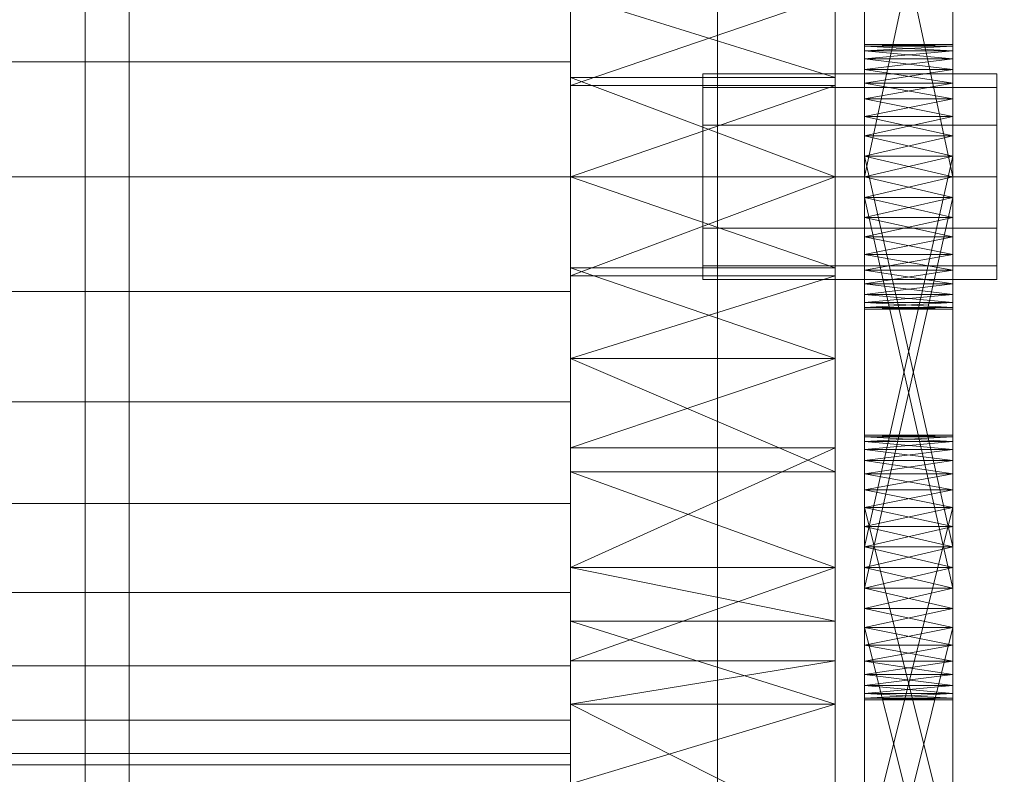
# Model space of a CAD drawing. Header units: millimetres. Extents: x -1970 to 61924, y -58230 to 6847.
# Tile 244 of 256: x 1393 to 1460, y -34114 to -34063. Entities that reach past the tile are written whole.
import ezdxf

# ---------------------------------------------------------------- set-up
doc = ezdxf.new("R2010")
doc.units = ezdxf.units.MM
for name, color, linetype, lineweight in [('COTAS_O', 1, 'Continuous', 0), ('frontal_C03', 7, 'Continuous', 0), ('frontal_secador', 7, 'Continuous', 0)]:
    doc.layers.add(name, color=color, linetype=linetype, lineweight=lineweight)
doc.dimstyles.new('R19_100', dxfattribs={"dimtxt": 250, "dimasz": 150, "dimexe": 150, "dimexo": 80, "dimgap": 100, "dimtad": 1, "dimtih": 1, "dimtoh": 1, "dimdsep": 46, "dimcen": 0.09, "dimadec": 0, "dimazin": 0, "dimtfac": 1, "dimtdec": 4, "dimtofl": 0, "dimtmove": 0, "dimatfit": 3, "dimfxl": 1, "dimtolj": 1, "dimtzin": 0, "dimarcsym": 0})

# ---------------------------------------------------------------- blocks, each defined once
blk = doc.blocks.new('DIM_R26_46')
at = {"layer": 'COTAS_O'}
for p, q in [((-1725, -33700), (-1575, -33655)), ((1725, -33700), (1575, -33655)), ((-1725, -34400), (-1725, -33700)), ((-1725, -33700), (1725, -33700)), ((-1725, -33700), (-1575, -33745)), ((1725, -33700), (1575, -33745)), ((1725, -34400), (1725, -33700))]:
    blk.add_line(p, q, dxfattribs=at)
blk.add_text('3450 O', height=250, dxfattribs=at).set_placement((0, -33600))

msp = doc.modelspace()

# ---------------------------------------------------------------- linework, layer by layer
at = {"layer": 'frontal_C03'}
for p, q in [((1440, -34274.308), (1440, -33927.401)), ((1440, -33936.384), (1440, -34283.291))]:
    msp.add_line(p, q, dxfattribs=at)
at = {"layer": 'frontal_secador'}
for p, q in [((1400, -36000), (1400, -33000)), ((1397, -35940), (1397, -33075)), ((1400, -36000), (1400, -33075)), ((1400, -34600), (1400, -33075)), ((1400, -35940), (1400, -33075)), ((1400, -34650), (1400, -33075)), ((1400, -36000), (1400, -33250)), ((1430, -34003.11), (1430, -34085.858)), ((1448, -34085.858), (1448, -34003.11)), ((1430, -34109.365), (1430, -34017.639)), ((1430, -34017.639), (1430, -34085.858)), ((1430, -34151.527), (1430, -34017.639)), ((1448, -34017.639), (1448, -34109.365)), ((1448, -34085.858), (1448, -34017.639)), ((1448, -34017.639), (1448, -34151.527)), ((1450, -34076.281), (1450, -34037.481)), ((1456, -34037.481), (1456, -34076.281)), ((1430, -34037.635), (1430, -34085.858)), ((1448, -34085.858), (1448, -34037.635)), ((1450, -34039.136), (1450, -34076.281)), ((1456, -34076.281), (1456, -34039.136)), ((1450, -34076.281), (1450, -34041.414)), ((1456, -34041.414), (1456, -34076.281)), ((1450, -34073.5), (1450, -34044.092)), ((1450, -34076.281), (1450, -34044.092)), ((1456, -34044.092), (1456, -34073.5)), ((1456, -34044.092), (1456, -34076.281)), ((1450, -34045.5), (1450, -34073.5)), ((1456, -34073.5), (1450, -34045.5)), ((1456, -34045.5), (1450, -34073.5)), ((1456, -34073.5), (1456, -34045.5)), ((1430, -34065.696), (1430, -34058.193)), ((1430, -34061.142), (1430, -34079.698)), ((1430, -34066.753), (1430, -34061.142)), ((1430, -34061.142), (1430, -34085.858)), ((1430, -34061.142), (1430, -34067.302)), ((1430, -34109.365), (1430, -34061.142)), ((1448, -34066.753), (1430, -34061.142)), ((1448, -34061.142), (1430, -34067.302)), ((1448, -34079.698), (1448, -34061.142)), ((1448, -34061.142), (1448, -34066.753)), ((1448, -34085.858), (1448, -34061.142)), ((1448, -34067.302), (1448, -34061.142)), ((1448, -34061.142), (1448, -34109.365)), ((1450, -34064.611), (1450, -34064.5)), ((1456, -34064.611), (1450, -34064.5)), ((1456, -34064.5), (1450, -34064.5)), ((1456, -34064.5), (1450, -34064.611)), ((1450, -34064.5), (1450, -34064.941)), ((1450, -34064.5), (1450, -34066.219)), ((1450, -34064.611), (1450, -34065.481)), ((1450, -34064.941), (1450, -34064.611)), ((1450, -34064.611), (1450, -34067.136)), ((1450, -34064.611), (1450, -34072.092)), ((1450, -34069.414), (1450, -34064.611)), ((1456, -34064.941), (1450, -34064.611)), ((1456, -34064.611), (1450, -34064.611)), ((1456, -34064.611), (1450, -34064.941)), ((1450, -34065.481), (1450, -34064.941)), ((1456, -34065.481), (1450, -34064.941)), ((1456, -34064.941), (1450, -34064.941)), ((1456, -34064.941), (1450, -34065.481)), ((1450, -34064.941), (1450, -34066.219)), ((1456, -34064.611), (1456, -34064.5)), ((1456, -34064.941), (1456, -34064.5)), ((1456, -34066.219), (1456, -34064.5)), ((1456, -34065.481), (1456, -34064.611)), ((1456, -34064.611), (1456, -34064.941)), ((1456, -34067.136), (1456, -34064.611)), ((1456, -34072.092), (1456, -34064.611)), ((1456, -34064.611), (1456, -34069.414)), ((1456, -34064.941), (1456, -34065.481)), ((1456, -34066.219), (1456, -34064.941)), ((1430, -34065.696), (1325, -34065.696)), ((1430, -34073.5), (1430, -34065.696)), ((1450, -34065.481), (1450, -34067.136)), ((1450, -34066.219), (1450, -34065.481)), ((1450, -34069.414), (1450, -34065.481)), ((1456, -34066.219), (1450, -34065.481)), ((1456, -34065.481), (1450, -34065.481)), ((1456, -34065.481), (1450, -34066.219)), ((1456, -34067.136), (1456, -34065.481)), ((1456, -34065.481), (1456, -34066.219)), ((1456, -34065.481), (1456, -34069.414)), ((1450, -34067.136), (1450, -34066.219)), ((1456, -34067.136), (1450, -34066.219)), ((1456, -34066.219), (1450, -34066.219)), ((1456, -34066.219), (1450, -34067.136)), ((1450, -34066.219), (1450, -34068.21)), ((1450, -34066.219), (1450, -34070.719)), ((1450, -34066.219), (1450, -34101.483)), ((1450, -34104.161), (1450, -34066.219)), ((1456, -34066.219), (1456, -34067.136)), ((1456, -34068.21), (1456, -34066.219)), ((1456, -34070.719), (1456, -34066.219)), ((1456, -34101.483), (1456, -34066.219)), ((1456, -34066.219), (1456, -34104.161)), ((1430, -34066.753), (1430, -34079.698)), ((1430, -34073.5), (1430, -34066.753)), ((1448, -34073.5), (1430, -34066.753)), ((1448, -34066.753), (1430, -34066.753)), ((1439, -34067.438), (1439, -34066.5)), ((1459, -34066.5), (1439, -34066.5)), ((1448, -34079.698), (1448, -34066.753)), ((1448, -34066.753), (1448, -34073.5)), ((1459, -34067.438), (1459, -34066.5)), ((1430, -34080.247), (1430, -34067.302)), ((1430, -34067.302), (1430, -34073.5)), ((1430, -34085.858), (1430, -34067.302)), ((1448, -34067.302), (1430, -34067.302)), ((1448, -34067.302), (1430, -34073.5)), ((1439, -34070), (1439, -34067.438)), ((1459, -34067.438), (1439, -34067.438)), ((1448, -34067.302), (1448, -34080.247)), ((1448, -34073.5), (1448, -34067.302)), ((1448, -34067.302), (1448, -34085.858)), ((1450, -34067.136), (1450, -34069.414)), ((1450, -34068.21), (1450, -34067.136)), ((1450, -34067.136), (1450, -34072.092)), ((1456, -34068.21), (1450, -34067.136)), ((1456, -34067.136), (1450, -34067.136)), ((1456, -34067.136), (1450, -34068.21)), ((1456, -34069.414), (1456, -34067.136)), ((1456, -34067.136), (1456, -34068.21)), ((1456, -34072.092), (1456, -34067.136)), ((1459, -34070), (1459, -34067.438)), ((1450, -34069.414), (1450, -34068.21)), ((1456, -34069.414), (1450, -34068.21)), ((1456, -34068.21), (1450, -34068.21)), ((1456, -34068.21), (1450, -34069.414)), ((1450, -34068.21), (1450, -34070.719)), ((1456, -34068.21), (1456, -34069.414)), ((1456, -34070.719), (1456, -34068.21)), ((1450, -34069.414), (1450, -34072.092)), ((1450, -34070.719), (1450, -34069.414)), ((1450, -34100.075), (1450, -34069.414)), ((1450, -34105.365), (1450, -34069.414)), ((1450, -34108.635), (1450, -34069.414)), ((1456, -34070.719), (1450, -34069.414)), ((1456, -34069.414), (1450, -34069.414)), ((1456, -34069.414), (1450, -34070.719)), ((1456, -34072.092), (1456, -34069.414)), ((1456, -34069.414), (1456, -34070.719)), ((1456, -34069.414), (1456, -34100.075)), ((1456, -34069.414), (1456, -34105.365)), ((1456, -34069.414), (1456, -34108.635)), ((1439, -34073.5), (1439, -34070)), ((1459, -34070), (1439, -34070)), ((1459, -34073.5), (1459, -34070)), ((1450, -34072.092), (1450, -34070.719)), ((1456, -34072.092), (1450, -34070.719)), ((1456, -34070.719), (1450, -34070.719)), ((1456, -34070.719), (1450, -34072.092)), ((1450, -34070.719), (1450, -34098.668)), ((1450, -34073.5), (1450, -34070.719)), ((1450, -34070.719), (1450, -34101.483)), ((1450, -34104.161), (1450, -34070.719)), ((1456, -34070.719), (1456, -34072.092)), ((1456, -34098.668), (1456, -34070.719)), ((1456, -34070.719), (1456, -34073.5)), ((1456, -34101.483), (1456, -34070.719)), ((1456, -34070.719), (1456, -34104.161)), ((1450, -34072.092), (1450, -34074.908)), ((1450, -34073.5), (1450, -34072.092)), ((1450, -34100.075), (1450, -34072.092)), ((1450, -34072.092), (1450, -34098.668)), ((1450, -34072.092), (1450, -34102.857)), ((1450, -34072.092), (1450, -34105.365)), ((1450, -34072.092), (1450, -34108.635)), ((1456, -34073.5), (1450, -34072.092)), ((1456, -34072.092), (1450, -34072.092)), ((1456, -34072.092), (1450, -34098.668)), ((1456, -34098.668), (1450, -34072.092)), ((1456, -34072.092), (1450, -34073.5)), ((1456, -34074.908), (1456, -34072.092)), ((1456, -34072.092), (1456, -34073.5)), ((1456, -34072.092), (1456, -34100.075)), ((1456, -34098.668), (1456, -34072.092)), ((1456, -34102.857), (1456, -34072.092)), ((1456, -34105.365), (1456, -34072.092)), ((1456, -34108.635), (1456, -34072.092)), ((1325, -34073.5), (1430, -34073.5)), ((1430, -34081.304), (1430, -34073.5)), ((1430, -34079.698), (1430, -34073.5)), ((1430, -34073.5), (1430, -34080.247)), ((1430, -34073.5), (1448, -34073.5)), ((1448, -34073.5), (1430, -34080.247)), ((1448, -34079.698), (1430, -34073.5)), ((1439, -34073.5), (1439, -34077)), ((1439, -34073.5), (1459, -34073.5)), ((1448, -34073.5), (1448, -34079.698)), ((1448, -34080.247), (1448, -34073.5)), ((1450, -34076.281), (1450, -34073.5)), ((1450, -34073.5), (1450, -34074.908)), ((1450, -34073.5), (1456, -34073.5)), ((1456, -34073.5), (1450, -34074.908)), ((1456, -34074.908), (1450, -34073.5)), ((1450, -34101.483), (1450, -34073.5)), ((1450, -34104.161), (1450, -34073.5)), ((1456, -34073.5), (1456, -34076.281)), ((1456, -34074.908), (1456, -34073.5)), ((1456, -34073.5), (1456, -34101.483)), ((1456, -34073.5), (1456, -34104.161)), ((1459, -34077), (1459, -34073.5)), ((1450, -34074.908), (1450, -34076.281)), ((1456, -34074.908), (1450, -34074.908)), ((1456, -34074.908), (1450, -34076.281)), ((1456, -34076.281), (1450, -34074.908)), ((1450, -34074.908), (1450, -34102.857)), ((1450, -34101.483), (1450, -34074.908)), ((1456, -34101.483), (1450, -34074.908)), ((1456, -34074.908), (1450, -34101.483)), ((1456, -34076.281), (1456, -34074.908)), ((1456, -34102.857), (1456, -34074.908)), ((1456, -34074.908), (1456, -34101.483)), ((1450, -34078.79), (1450, -34076.281)), ((1450, -34076.281), (1450, -34077.586)), ((1450, -34080.781), (1450, -34076.281)), ((1450, -34082.5), (1450, -34076.281)), ((1456, -34076.281), (1450, -34076.281)), ((1456, -34076.281), (1450, -34077.586)), ((1456, -34077.586), (1450, -34076.281)), ((1456, -34076.281), (1456, -34078.79)), ((1456, -34077.586), (1456, -34076.281)), ((1456, -34076.281), (1456, -34080.781)), ((1456, -34076.281), (1456, -34082.5)), ((1439, -34077), (1439, -34079.562)), ((1459, -34077), (1439, -34077)), ((1459, -34077), (1459, -34079.562)), ((1450, -34077.586), (1450, -34078.79)), ((1456, -34077.586), (1450, -34077.586)), ((1456, -34077.586), (1450, -34078.79)), ((1456, -34078.79), (1450, -34077.586)), ((1456, -34078.79), (1456, -34077.586)), ((1450, -34080.781), (1450, -34078.79)), ((1450, -34078.79), (1450, -34079.864)), ((1456, -34078.79), (1450, -34078.79)), ((1456, -34078.79), (1450, -34079.864)), ((1456, -34079.864), (1450, -34078.79)), ((1456, -34078.79), (1456, -34080.781)), ((1456, -34079.864), (1456, -34078.79)), ((1430, -34085.858), (1430, -34079.698)), ((1448, -34085.858), (1430, -34079.698)), ((1448, -34079.698), (1430, -34079.698)), ((1439, -34079.562), (1439, -34080.5)), ((1459, -34079.562), (1439, -34079.562)), ((1448, -34079.698), (1448, -34085.858)), ((1459, -34079.562), (1459, -34080.5)), ((1430, -34080.247), (1430, -34085.858)), ((1448, -34080.247), (1430, -34080.247)), ((1448, -34080.247), (1430, -34085.858)), ((1448, -34085.858), (1448, -34080.247)), ((1450, -34079.864), (1450, -34080.781)), ((1456, -34079.864), (1450, -34079.864)), ((1456, -34079.864), (1450, -34080.781)), ((1456, -34080.781), (1450, -34079.864)), ((1456, -34080.781), (1456, -34079.864)), ((1459, -34080.5), (1439, -34080.5)), ((1450, -34082.059), (1450, -34080.781)), ((1450, -34080.781), (1450, -34081.519)), ((1450, -34082.5), (1450, -34080.781)), ((1456, -34080.781), (1450, -34080.781)), ((1456, -34080.781), (1450, -34081.519)), ((1456, -34081.519), (1450, -34080.781)), ((1456, -34080.781), (1456, -34082.059)), ((1456, -34081.519), (1456, -34080.781)), ((1456, -34080.781), (1456, -34082.5)), ((1430, -34081.304), (1325, -34081.304)), ((1430, -34081.304), (1430, -34088.807)), ((1450, -34081.519), (1450, -34082.059)), ((1456, -34081.519), (1450, -34081.519)), ((1456, -34081.519), (1450, -34082.059)), ((1456, -34082.059), (1450, -34081.519)), ((1456, -34082.059), (1456, -34081.519)), ((1450, -34082.5), (1450, -34082.059)), ((1450, -34082.059), (1450, -34082.389)), ((1456, -34082.059), (1450, -34082.059)), ((1456, -34082.059), (1450, -34082.389)), ((1456, -34082.389), (1450, -34082.059)), ((1450, -34082.389), (1450, -34082.5)), ((1456, -34082.389), (1450, -34082.389)), ((1456, -34082.389), (1450, -34082.5)), ((1456, -34082.5), (1450, -34082.389)), ((1456, -34082.059), (1456, -34082.5)), ((1456, -34082.389), (1456, -34082.059)), ((1456, -34082.5), (1456, -34082.389)), ((1456, -34082.5), (1450, -34082.5)), ((1430, -34085.858), (1430, -34103.732)), ((1430, -34093.576), (1430, -34085.858)), ((1430, -34109.365), (1430, -34085.858)), ((1430, -34085.858), (1430, -34091.942)), ((1430, -34085.858), (1430, -34129.361)), ((1430, -34085.858), (1430, -34151.527)), ((1448, -34085.858), (1430, -34085.858)), ((1448, -34085.858), (1430, -34091.942)), ((1448, -34093.576), (1430, -34085.858)), ((1448, -34103.732), (1448, -34085.858)), ((1448, -34085.858), (1448, -34093.576)), ((1448, -34085.858), (1448, -34109.365)), ((1448, -34091.942), (1448, -34085.858)), ((1448, -34129.361), (1448, -34085.858)), ((1448, -34151.527), (1448, -34085.858)), ((1430, -34088.807), (1325, -34088.807)), ((1430, -34088.807), (1430, -34095.723)), ((1450, -34091.186), (1450, -34091.075)), ((1456, -34091.186), (1450, -34091.075)), ((1456, -34091.075), (1450, -34091.075)), ((1456, -34091.075), (1450, -34091.186)), ((1450, -34091.075), (1450, -34091.516)), ((1456, -34091.186), (1456, -34091.075)), ((1456, -34091.516), (1456, -34091.075)), ((1450, -34091.186), (1450, -34092.056)), ((1450, -34091.516), (1450, -34091.186)), ((1450, -34093.712), (1450, -34091.186)), ((1456, -34091.516), (1450, -34091.186)), ((1456, -34091.186), (1450, -34091.186)), ((1456, -34091.186), (1450, -34091.516)), ((1450, -34092.056), (1450, -34091.516)), ((1456, -34092.056), (1450, -34091.516)), ((1456, -34091.516), (1450, -34091.516)), ((1456, -34091.516), (1450, -34092.056)), ((1450, -34091.516), (1450, -34092.794)), ((1450, -34091.516), (1450, -34094.785)), ((1450, -34091.516), (1450, -34122.642)), ((1456, -34092.056), (1456, -34091.186)), ((1456, -34091.186), (1456, -34091.516)), ((1456, -34091.186), (1456, -34093.712)), ((1456, -34091.516), (1456, -34092.056)), ((1456, -34092.794), (1456, -34091.516)), ((1456, -34094.785), (1456, -34091.516)), ((1456, -34122.642), (1456, -34091.516)), ((1430, -34106.411), (1430, -34091.942)), ((1430, -34091.942), (1430, -34100.075)), ((1430, -34109.365), (1430, -34091.942)), ((1448, -34091.942), (1430, -34091.942)), ((1448, -34091.942), (1430, -34100.075)), ((1448, -34091.942), (1448, -34106.411)), ((1448, -34100.075), (1448, -34091.942)), ((1448, -34091.942), (1448, -34109.365)), ((1450, -34092.056), (1450, -34093.712)), ((1450, -34092.794), (1450, -34092.056)), ((1450, -34092.056), (1450, -34095.99)), ((1450, -34092.056), (1450, -34101.483)), ((1456, -34092.794), (1450, -34092.056)), ((1456, -34092.056), (1450, -34092.056)), ((1456, -34092.056), (1450, -34092.794)), ((1456, -34093.712), (1456, -34092.056)), ((1456, -34092.056), (1456, -34092.794)), ((1456, -34095.99), (1456, -34092.056)), ((1456, -34101.483), (1456, -34092.056)), ((1450, -34093.712), (1450, -34092.794)), ((1456, -34093.712), (1450, -34092.794)), ((1456, -34092.794), (1450, -34092.794)), ((1456, -34092.794), (1450, -34093.712)), ((1450, -34092.794), (1450, -34094.785)), ((1456, -34092.794), (1456, -34093.712)), ((1456, -34094.785), (1456, -34092.794)), ((1430, -34093.576), (1430, -34103.732)), ((1430, -34100.075), (1430, -34093.576)), ((1448, -34100.075), (1430, -34093.576)), ((1448, -34093.576), (1430, -34093.576)), ((1448, -34103.732), (1448, -34093.576)), ((1448, -34093.576), (1448, -34100.075)), ((1450, -34093.712), (1450, -34095.99)), ((1450, -34094.785), (1450, -34093.712)), ((1450, -34121.268), (1450, -34093.712)), ((1450, -34126.831), (1450, -34093.712)), ((1450, -34093.712), (1450, -34101.483)), ((1450, -34133.05), (1450, -34093.712)), ((1456, -34094.785), (1450, -34093.712)), ((1456, -34093.712), (1450, -34093.712)), ((1456, -34093.712), (1450, -34094.785)), ((1456, -34095.99), (1456, -34093.712)), ((1456, -34093.712), (1456, -34094.785)), ((1456, -34093.712), (1456, -34121.268)), ((1456, -34093.712), (1456, -34126.831)), ((1456, -34101.483), (1456, -34093.712)), ((1456, -34093.712), (1456, -34133.05)), ((1450, -34095.99), (1450, -34094.785)), ((1456, -34095.99), (1450, -34094.785)), ((1456, -34094.785), (1450, -34094.785)), ((1456, -34094.785), (1450, -34095.99)), ((1450, -34094.785), (1450, -34119.964)), ((1450, -34097.294), (1450, -34094.785)), ((1450, -34094.785), (1450, -34122.642)), ((1450, -34100.075), (1450, -34094.785)), ((1450, -34130.413), (1450, -34094.785)), ((1456, -34094.785), (1456, -34095.99)), ((1456, -34119.964), (1456, -34094.785)), ((1456, -34094.785), (1456, -34097.294)), ((1456, -34122.642), (1456, -34094.785)), ((1456, -34094.785), (1456, -34100.075)), ((1456, -34094.785), (1456, -34130.413)), ((1430, -34095.723), (1325, -34095.723)), ((1430, -34095.723), (1430, -34101.784)), ((1450, -34095.99), (1450, -34098.668)), ((1450, -34097.294), (1450, -34095.99)), ((1450, -34121.268), (1450, -34095.99)), ((1450, -34095.99), (1450, -34119.964)), ((1450, -34095.99), (1450, -34101.483)), ((1456, -34097.294), (1450, -34095.99)), ((1456, -34095.99), (1450, -34095.99)), ((1456, -34095.99), (1450, -34119.964)), ((1456, -34119.964), (1450, -34095.99)), ((1456, -34095.99), (1450, -34097.294)), ((1456, -34098.668), (1456, -34095.99)), ((1456, -34095.99), (1456, -34097.294)), ((1456, -34095.99), (1456, -34121.268)), ((1456, -34119.964), (1456, -34095.99)), ((1456, -34101.483), (1456, -34095.99)), ((1450, -34098.668), (1450, -34097.294)), ((1456, -34098.668), (1450, -34097.294)), ((1456, -34097.294), (1450, -34097.294)), ((1450, -34100.075), (1450, -34097.294)), ((1456, -34097.294), (1450, -34098.668)), ((1456, -34097.294), (1456, -34098.668)), ((1456, -34097.294), (1456, -34100.075)), ((1450, -34098.668), (1450, -34100.075)), ((1456, -34098.668), (1450, -34098.668)), ((1456, -34098.668), (1450, -34100.075)), ((1450, -34098.668), (1450, -34101.483)), ((1456, -34100.075), (1450, -34098.668)), ((1456, -34100.075), (1456, -34098.668)), ((1456, -34101.483), (1456, -34098.668)), ((1430, -34100.075), (1430, -34106.411)), ((1430, -34103.732), (1430, -34100.075)), ((1448, -34100.075), (1430, -34100.075)), ((1448, -34100.075), (1430, -34106.411)), ((1448, -34103.732), (1430, -34100.075)), ((1448, -34106.411), (1448, -34100.075)), ((1448, -34100.075), (1448, -34103.732)), ((1450, -34102.857), (1450, -34100.075)), ((1450, -34100.075), (1450, -34101.483)), ((1450, -34105.365), (1450, -34100.075)), ((1456, -34100.075), (1450, -34100.075)), ((1456, -34100.075), (1450, -34101.483)), ((1456, -34101.483), (1450, -34100.075)), ((1450, -34130.413), (1450, -34100.075)), ((1456, -34100.075), (1456, -34102.857)), ((1456, -34101.483), (1456, -34100.075)), ((1456, -34100.075), (1456, -34105.365)), ((1456, -34100.075), (1456, -34130.413)), ((1430, -34101.784), (1325, -34101.784)), ((1430, -34101.784), (1430, -34106.759)), ((1450, -34102.857), (1450, -34101.483)), ((1456, -34101.483), (1450, -34101.483)), ((1456, -34101.483), (1450, -34102.857)), ((1456, -34102.857), (1450, -34101.483)), ((1450, -34101.483), (1450, -34104.161)), ((1450, -34101.483), (1450, -34129.34)), ((1450, -34101.483), (1450, -34131.331)), ((1450, -34101.483), (1450, -34133.05)), ((1450, -34101.483), (1450, -34106.439)), ((1450, -34101.483), (1450, -34108.965)), ((1456, -34101.483), (1456, -34102.857)), ((1456, -34104.161), (1456, -34101.483)), ((1456, -34129.34), (1456, -34101.483)), ((1456, -34131.331), (1456, -34101.483)), ((1456, -34133.05), (1456, -34101.483)), ((1456, -34106.439), (1456, -34101.483)), ((1456, -34108.965), (1456, -34101.483)), ((1450, -34105.365), (1450, -34102.857)), ((1450, -34102.857), (1450, -34104.161)), ((1456, -34102.857), (1450, -34102.857)), ((1456, -34102.857), (1450, -34104.161)), ((1456, -34104.161), (1450, -34102.857)), ((1450, -34128.135), (1450, -34102.857)), ((1450, -34130.413), (1450, -34102.857)), ((1456, -34102.857), (1456, -34105.365)), ((1456, -34104.161), (1456, -34102.857)), ((1456, -34102.857), (1456, -34128.135)), ((1456, -34102.857), (1456, -34130.413)), ((1430, -34109.365), (1430, -34103.732)), ((1448, -34109.365), (1430, -34103.732)), ((1448, -34103.732), (1430, -34103.732)), ((1448, -34103.732), (1448, -34109.365)), ((1450, -34104.161), (1450, -34105.365)), ((1456, -34104.161), (1450, -34104.161)), ((1456, -34104.161), (1450, -34105.365)), ((1456, -34105.365), (1450, -34104.161)), ((1450, -34104.161), (1450, -34129.34)), ((1450, -34128.135), (1450, -34104.161)), ((1456, -34128.135), (1450, -34104.161)), ((1456, -34104.161), (1450, -34128.135)), ((1450, -34106.439), (1450, -34104.161)), ((1450, -34108.094), (1450, -34104.161)), ((1450, -34108.965), (1450, -34104.161)), ((1456, -34105.365), (1456, -34104.161)), ((1456, -34129.34), (1456, -34104.161)), ((1456, -34104.161), (1456, -34128.135)), ((1456, -34104.161), (1456, -34106.439)), ((1456, -34104.161), (1456, -34108.094)), ((1456, -34104.161), (1456, -34108.965)), ((1450, -34107.357), (1450, -34105.365)), ((1450, -34105.365), (1450, -34106.439)), ((1450, -34108.635), (1450, -34105.365)), ((1456, -34105.365), (1450, -34105.365)), ((1456, -34105.365), (1450, -34106.439)), ((1456, -34106.439), (1450, -34105.365)), ((1456, -34105.365), (1456, -34107.357)), ((1456, -34106.439), (1456, -34105.365)), ((1456, -34105.365), (1456, -34108.635)), ((1430, -34106.411), (1430, -34109.365)), ((1448, -34106.411), (1430, -34106.411)), ((1448, -34106.411), (1430, -34109.365)), ((1448, -34109.365), (1448, -34106.411)), ((1450, -34106.439), (1450, -34107.357)), ((1456, -34106.439), (1450, -34106.439)), ((1456, -34106.439), (1450, -34107.357)), ((1456, -34107.357), (1450, -34106.439)), ((1450, -34108.094), (1450, -34106.439)), ((1450, -34106.439), (1450, -34108.965)), ((1456, -34107.357), (1456, -34106.439)), ((1456, -34106.439), (1456, -34108.094)), ((1456, -34108.965), (1456, -34106.439)), ((1430, -34106.759), (1325, -34106.759)), ((1430, -34106.759), (1430, -34110.455)), ((1450, -34108.635), (1450, -34107.357)), ((1450, -34107.357), (1450, -34108.094)), ((1456, -34107.357), (1450, -34107.357)), ((1456, -34107.357), (1450, -34108.094)), ((1456, -34108.094), (1450, -34107.357)), ((1456, -34107.357), (1456, -34108.635)), ((1456, -34108.094), (1456, -34107.357)), ((1450, -34108.094), (1450, -34108.635)), ((1456, -34108.094), (1450, -34108.094)), ((1456, -34108.094), (1450, -34108.635)), ((1456, -34108.635), (1450, -34108.094)), ((1450, -34108.965), (1450, -34108.094)), ((1456, -34108.635), (1456, -34108.094)), ((1456, -34108.094), (1456, -34108.965)), ((1450, -34109.075), (1450, -34108.635)), ((1450, -34108.635), (1450, -34108.965)), ((1456, -34108.635), (1450, -34108.635)), ((1456, -34108.635), (1450, -34108.965)), ((1456, -34108.965), (1450, -34108.635)), ((1450, -34108.965), (1450, -34109.075)), ((1456, -34108.965), (1450, -34108.965)), ((1456, -34108.965), (1450, -34109.075)), ((1456, -34109.075), (1450, -34108.965)), ((1456, -34109.075), (1450, -34109.075)), ((1456, -34108.635), (1456, -34109.075)), ((1456, -34108.965), (1456, -34108.635)), ((1456, -34109.075), (1456, -34108.965)), ((1430, -34109.365), (1430, -34124.806)), ((1430, -34118.435), (1430, -34109.365)), ((1430, -34129.361), (1430, -34109.365)), ((1430, -34109.365), (1430, -34114.777)), ((1430, -34143.89), (1430, -34109.365)), ((1430, -34151.527), (1430, -34109.365)), ((1448, -34109.365), (1430, -34109.365)), ((1448, -34109.365), (1430, -34114.777)), ((1448, -34118.435), (1430, -34109.365)), ((1448, -34124.806), (1448, -34109.365)), ((1448, -34109.365), (1448, -34118.435)), ((1448, -34109.365), (1448, -34129.361)), ((1448, -34114.777), (1448, -34109.365)), ((1448, -34109.365), (1448, -34143.89)), ((1448, -34109.365), (1448, -34151.527)), ((1430, -34110.455), (1325, -34110.455)), ((1430, -34110.455), (1430, -34112.731)), ((1430, -34112.731), (1325, -34112.731)), ((1430, -34112.731), (1430, -34113.5)), ((1430, -34113.5), (1325, -34113.5))]:
    msp.add_line(p, q, dxfattribs=at)

# ---------------------------------------------------------------- dimensions: what is measured, and where the dimension line sits
at = {"layer": 'COTAS_O'}
dim = msp.add_aligned_dim(p1=(-1725, -34400), p2=(1725, -34400), distance=700, text='<> O', dimstyle='R19_100', dxfattribs=at)
dim.commit()
dim.dimension.update_dxf_attribs({"geometry": 'DIM_R26_46', "text_midpoint": (0, -33700)})

doc.saveas('drawing.dxf')
